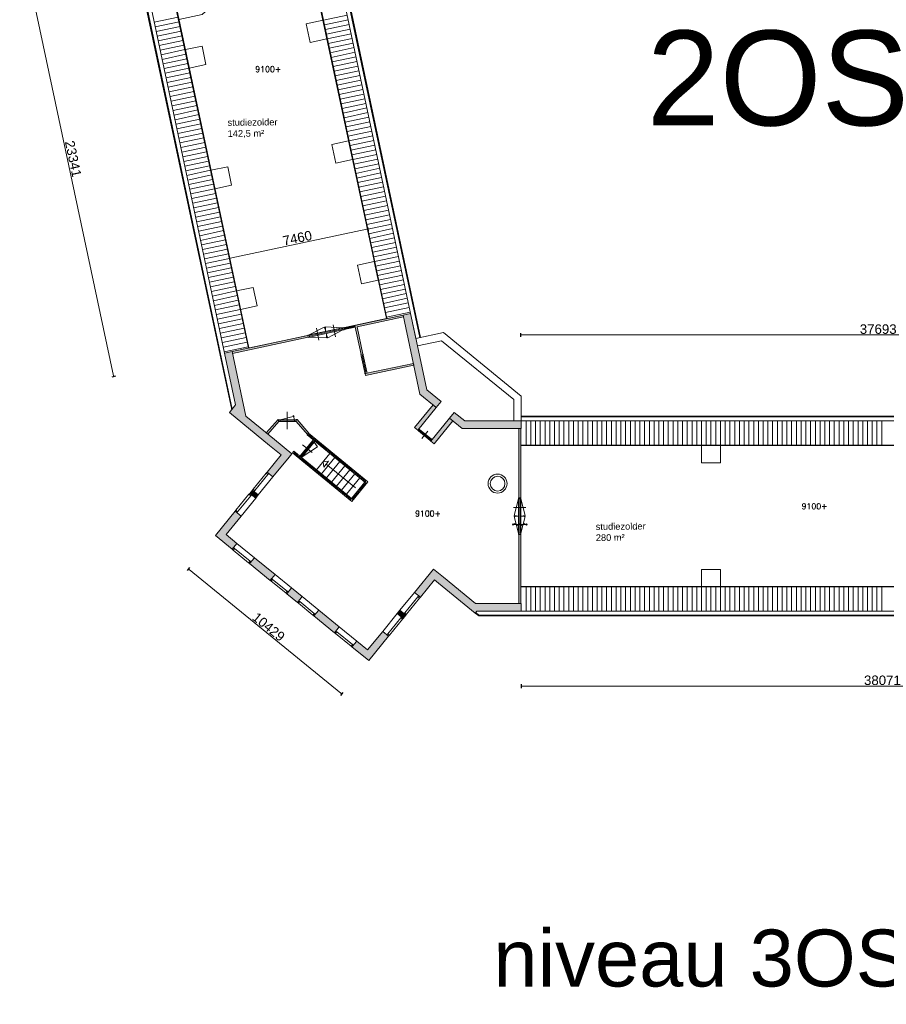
# Model space of a CAD drawing. Header units: millimetres. Extents: x 755778 to 1537169, y 90093 to 392038.
# Tile 100 of 134: x 1155256 to 1200941, y 90977 to 142852. Entities that reach past the tile are written whole.
import ezdxf

# ---------------------------------------------------------------- set-up
doc = ezdxf.new("R2010")
doc.units = ezdxf.units.MM
doc.layers.add('maatlijnen', color=7, linetype='Continuous')
doc.layers.add('NIV 2OS', color=7, linetype='Continuous')
doc.layers.add('oppervlaktelijnen', color=6, linetype='Continuous', lineweight=35, plot=False)
doc.layers.add('RUIMTEnr', color=7, linetype='Continuous', lineweight=5)
doc.styles.add('ROMANS', font='romans.shx')
doc.styles.get("Standard").update_dxf_attribs({"font": 'arial.ttf'})
doc.dimstyles.new('even', dxfattribs={"dimtxt": 500, "dimasz": 50, "dimexe": 100, "dimexo": 0, "dimgap": 50, "dimtad": 1, "dimdec": 0, "dimzin": 0, "dimdsep": 46, "dimtxsty": 'Standard', "dimblk": 'DOT', "dimcen": 1, "dimclrd": 7, "dimclre": 7, "dimclrt": 7, "dimadec": 0, "dimazin": 0, "dimtfac": 1, "dimtdec": 0, "dimtofl": 0, "dimtmove": 0, "dimatfit": 2, "dimldrblk": 'DOT', "dimfxl": 100, "dimfxlon": 1, "dimtolj": 1, "dimtzin": 0, "dimlwd": 5, "dimarcsym": 0})

# ---------------------------------------------------------------- blocks, each defined once
blk = doc.blocks.new('_Dot')
at = {"color": 0, "linetype": 'ByBlock', "lineweight": -2}
blk.add_line((-0.5, 0), (-1, 0), dxfattribs=at)
at = {"color": 0, "linetype": 'ByBlock', "const_width": 0.5}
blk.add_lwpolyline([(-0.25, 0, 1), (0.25, 0, 1)], format="xyb", close=True, dxfattribs=at)
blk = doc.blocks.new('*D203')
at = {"layer": 'Defpoints', "color": 0, "lineweight": 5, "transparency": 16777216}
for p in [(1163595, 148626), (1168448, 125795), (1160206, 124043)]:
    blk.add_point(p, dxfattribs=at)
at = {"layer": 'maatlijnen', "color": 7, "lineweight": -2, "transparency": 16777216}
for p, q in [((1155451, 146895), (1155256, 146854)), ((1160304, 124064), (1160109, 124023))]:
    blk.add_line(p, q, dxfattribs=at)
at = {"layer": 'maatlijnen', "color": 7, "lineweight": 5, "transparency": 16777216}
blk.add_line((1155364, 146825), (1160196, 124092), dxfattribs=at)
at = {"layer": 'maatlijnen', "color": 7, "lineweight": 5, "transparency": 16777216, "xscale": 50, "yscale": 50, "zscale": 50}
for p, rotation in [((1155354, 146874), 102.0000000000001), ((1160206, 124043), 282.0000000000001)]:
    blk.add_blockref('_Dot', p, dxfattribs=dict(at, rotation=rotation))
at = {"layer": 'maatlijnen', "color": 7, "lineweight": 5, "transparency": 16777216, "insert": (1158079, 135522), "char_height": 500, "attachment_point": 5, "rotation": 282}
blk.add_mtext('\\A1;23341', dxfattribs=at)
blk = doc.blocks.new('*D204')
at = {"layer": 'Defpoints', "color": 0, "lineweight": 5, "transparency": 16777216}
for p in [(1173501, 132310), (1173605, 131821), (1166204, 130759)]:
    blk.add_point(p, dxfattribs=at)
at = {"layer": 'maatlijnen', "color": 7, "lineweight": 5, "transparency": 16777216}
blk.add_line((1166357, 130280), (1173556, 131810), dxfattribs=at)
at = {"layer": 'maatlijnen', "color": 7, "lineweight": -2, "transparency": 16777216}
for p, q in [((1173584, 131918), (1173626, 131723)), ((1166287, 130367), (1166329, 130172))]:
    blk.add_line(p, q, dxfattribs=at)
at = {"layer": 'maatlijnen', "color": 7, "lineweight": 5, "transparency": 16777216, "xscale": 50, "yscale": 50, "zscale": 50}
for p, rotation in [((1173605, 131821), 12.00000000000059), ((1166308, 130270), 192.0000000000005)]:
    blk.add_blockref('_Dot', p, dxfattribs=dict(at, rotation=rotation))
at = {"layer": 'maatlijnen', "color": 7, "lineweight": 5, "transparency": 16777216, "insert": (1169893, 131344), "char_height": 500, "attachment_point": 5, "rotation": 12}
blk.add_mtext('\\A1;7460', dxfattribs=at)
blk = doc.blocks.new('*D205')
at = {"layer": 'Defpoints', "color": 0, "lineweight": 5, "transparency": 16777216}
for p in [(1219360, 126242), (1181667, 119903), (1219360, 119039)]:
    blk.add_point(p, dxfattribs=at)
at = {"layer": 'maatlijnen', "color": 7, "lineweight": -2, "transparency": 16777216}
for p, q in [((1181667, 126142), (1181667, 126342)), ((1219360, 126142), (1219360, 126342))]:
    blk.add_line(p, q, dxfattribs=at)
at = {"layer": 'maatlijnen', "color": 7, "lineweight": 5, "transparency": 16777216}
blk.add_line((1181717, 126242), (1219310, 126242), dxfattribs=at)
at = {"layer": 'maatlijnen', "color": 7, "lineweight": 5, "transparency": 16777216, "xscale": 50, "yscale": 50, "zscale": 50, "rotation": 180}
blk.add_blockref('_Dot', (1181667, 126242), dxfattribs=at)
at = {"layer": 'maatlijnen', "color": 7, "lineweight": 5, "transparency": 16777216, "xscale": 50, "yscale": 50, "zscale": 50}
blk.add_blockref('_Dot', (1219360, 126242), dxfattribs=at)
at = {"layer": 'maatlijnen', "color": 7, "lineweight": 5, "transparency": 16777216, "insert": (1200513, 126547), "char_height": 500, "attachment_point": 5}
blk.add_mtext('\\A1;37693', dxfattribs=at)
blk = doc.blocks.new('*D206')
at = {"layer": 'Defpoints', "color": 0, "lineweight": 5, "transparency": 16777216}
for p in [(1165571, 115669), (1173657, 109083), (1172229, 107330)]:
    blk.add_point(p, dxfattribs=at)
at = {"layer": 'maatlijnen', "color": 7, "lineweight": -2, "transparency": 16777216}
for p, q in [((1164206, 113993), (1164080, 113838)), ((1172292, 107407), (1172166, 107252))]:
    blk.add_line(p, q, dxfattribs=at)
at = {"layer": 'maatlijnen', "color": 7, "lineweight": 5, "transparency": 16777216}
blk.add_line((1164182, 113884), (1172190, 107361), dxfattribs=at)
at = {"layer": 'maatlijnen', "color": 7, "lineweight": 5, "transparency": 16777216, "xscale": 50, "yscale": 50, "zscale": 50}
for p, rotation in [((1164143, 113916), 140.8368779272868), ((1172229, 107330), 320.8368779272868)]:
    blk.add_blockref('_Dot', p, dxfattribs=dict(at, rotation=rotation))
at = {"layer": 'maatlijnen', "color": 7, "lineweight": 5, "transparency": 16777216, "insert": (1168379, 110860), "char_height": 500, "attachment_point": 5, "rotation": 320.8369}
blk.add_mtext('\\A1;10429', dxfattribs=at)
blk = doc.blocks.new('*D209')
at = {"layer": 'Defpoints', "color": 0, "lineweight": 5, "transparency": 16777216}
for p in [(1181699, 111690), (1219770, 109511), (1219770, 107740)]:
    blk.add_point(p, dxfattribs=at)
at = {"layer": 'maatlijnen', "color": 7, "lineweight": -2, "transparency": 16777216}
for p, q in [((1181699, 107840), (1181699, 107640)), ((1219770, 107840), (1219770, 107640))]:
    blk.add_line(p, q, dxfattribs=at)
at = {"layer": 'maatlijnen', "color": 7, "lineweight": 5, "transparency": 16777216}
blk.add_line((1181749, 107740), (1219720, 107740), dxfattribs=at)
at = {"layer": 'maatlijnen', "color": 7, "lineweight": 5, "transparency": 16777216, "xscale": 50, "yscale": 50, "zscale": 50, "rotation": 180}
blk.add_blockref('_Dot', (1181699, 107740), dxfattribs=at)
at = {"layer": 'maatlijnen', "color": 7, "lineweight": 5, "transparency": 16777216, "xscale": 50, "yscale": 50, "zscale": 50}
blk.add_blockref('_Dot', (1219770, 107740), dxfattribs=at)
at = {"layer": 'maatlijnen', "color": 7, "lineweight": 5, "transparency": 16777216, "insert": (1200735, 108045), "char_height": 500, "attachment_point": 5}
blk.add_mtext('\\A1;38071', dxfattribs=at)

msp = doc.modelspace()

# ---------------------------------------------------------------- hatches: boundary and pattern name
at = {"layer": 'NIV 2OS', "lineweight": 5}
h = msp.add_hatch(color=7, dxfattribs=at)
h.dxf.hatch_style = 1
h.paths.add_polyline_path([(1175488.9, 127189.6), (1175468.1, 127287.5), (1172924.9, 126746.9), (1173250.5, 125215.1), (1173348.3, 125235.9), (1173043.5, 126669.9)])
h = msp.add_hatch(color=7, dxfattribs=at)
h.dxf.hatch_style = 1
h.paths.add_polyline_path([(1176353.3, 123122.9), (1177215.4, 122420.7), (1177468, 122730.9), (1176715.3, 123344), (1176222.1, 125664.2), (1175859.4, 127370.6), (1175468.1, 127287.5)])
h = msp.add_hatch(color=7, dxfattribs=at)
h.dxf.hatch_style = 1
h.paths.add_polyline_path([(1172945.7, 126649.1), (1172924.9, 126746.9), (1172338, 126622.1), (1172358.8, 126524.3)])
h = msp.add_hatch(color=7, dxfattribs=at)
h.dxf.hatch_style = 1
h.paths.add_polyline_path([(1170467.1, 126122.2), (1170446.3, 126220), (1166449.6, 125370.5), (1166470.4, 125272.7)])
h = msp.add_hatch(color=7, dxfattribs=at)
h.dxf.hatch_style = 1
h.paths.add_polyline_path([(1166449.6, 125370.5), (1166058.3, 125287.3), (1166639.2, 122554.5), (1166307.9, 122147.8), (1168431.9, 120417.8), (1169037.3, 119924.6), (1168295.8, 119014.2), (1168384.2, 118942.2), (1168605.9, 118761.6), (1169461.2, 119811.6), (1169600.1, 119982.1), (1168684.5, 120727.9), (1167175.1, 121957.3)])
h = msp.add_hatch(color=7, dxfattribs=at)
h.dxf.hatch_style = 1
h.paths.add_polyline_path([(1176008.7, 124744.3), (1173465.5, 124203.7), (1173486.3, 124105.9), (1176029.5, 124646.5)])
h = msp.add_hatch(color=7, dxfattribs=at)
h.dxf.hatch_style = 1
h.paths.add_polyline_path([(1177215.4, 122420.7), (1177044.8, 122559.7), (1176065.6, 121357.5), (1176236.2, 121218.6), (1176299.3, 121296.1)])
h = msp.add_hatch(color=7, dxfattribs=at)
h.dxf.hatch_style = 1
h.paths.add_polyline_path([(1178721.3, 121710.1), (1178165.8, 122162.5), (1177913.2, 121852.4), (1178579, 121310.1), (1181699, 121310.1), (1181699, 121710.1)])
h = msp.add_hatch(color=7, dxfattribs=at)
h.dxf.hatch_style = 1
h.paths.add_polyline_path([(1168874.2, 121781.7), (1168896.9, 121766.7), (1168896.9, 121696.7), (1168919.6, 121681.7), (1168333.8, 121013.5), (1168256.3, 121076.7)])
h = msp.add_hatch(color=7, dxfattribs=at)
h.dxf.hatch_style = 1
h.paths.add_polyline_path([(1170495.8, 121071), (1170419.9, 121005.7), (1169838.4, 121681.7), (1169826.9, 121681.7), (1169826.9, 121781.7), (1169884.3, 121781.7)])
h = msp.add_hatch(color=7, dxfattribs=at)
h.dxf.hatch_style = 1
h.paths.add_polyline_path([(1176934, 120650.2), (1177104.6, 120511.2), (1178083.8, 121713.4), (1177913.2, 121852.4)])
h = msp.add_hatch(color=7, dxfattribs=at)
h.dxf.hatch_style = 1
h.paths.add_polyline_path([(1181666.7, 121310.1), (1181566.7, 121310.1), (1181566.7, 117667.1), (1181666.7, 117667.1)])
h = msp.add_hatch(color=7, dxfattribs=at)
h.dxf.hatch_style = 1
h.paths.add_polyline_path([(1167525.3, 118068.3), (1167386.4, 117897.7), (1167696.5, 117645.1), (1167835.5, 117815.6)])
h = msp.add_hatch(color=7, dxfattribs=at)
h.dxf.hatch_style = 1
h.paths.add_polyline_path([(1166134.1, 115726.8), (1166926.1, 116699.1), (1166615.9, 116951.7), (1165571.3, 115669.3), (1166455.2, 114949.3), (1166707.8, 115259.5)])
h = msp.add_hatch(color=7, dxfattribs=at)
h.dxf.hatch_style = 1
h.paths.add_polyline_path([(1181666.7, 115733.1), (1181566.7, 115733.1), (1181566.7, 112090.1), (1181666.7, 112090.1)])
h = msp.add_hatch(color=7, dxfattribs=at)
h.dxf.hatch_style = 1
h.paths.add_polyline_path([(1168463.4, 113313.7), (1168716, 113623.8), (1167630.5, 114507.9), (1167377.9, 114197.8)])
h = msp.add_hatch(color=7, dxfattribs=at)
h.dxf.hatch_style = 1
h.paths.add_polyline_path([(1179289.4, 112090.1), (1177591.3, 113473.2), (1177065.9, 113901.2), (1176071.7, 112680.6), (1176381.9, 112428), (1177123.4, 113338.4), (1177338.7, 113163.1), (1179274.5, 111586.3), (1179359, 111690.1), (1181699, 111690.1), (1181699, 112090.1)])
h = msp.add_hatch(color=7, dxfattribs=at)
h.dxf.hatch_style = 1
h.paths.add_polyline_path([(1169584.4, 112916.5), (1169331.8, 112606.3), (1169897, 112146), (1169969, 112234.4), (1170149.6, 112456.1)])
h = msp.add_hatch(color=7, dxfattribs=at)
h.dxf.hatch_style = 1
h.paths.add_polyline_path([(1171018, 111748.8), (1170765.3, 111438.7), (1171850.8, 110554.6), (1171922.8, 110642.9), (1172103.5, 110864.7)])
h = msp.add_hatch(color=7, dxfattribs=at)
h.dxf.hatch_style = 1
h.paths.add_polyline_path([(1175611.4, 111482.1), (1175301.3, 111734.7), (1175162.3, 111564.1), (1175472.5, 111311.5)])
h = msp.add_hatch(color=7, dxfattribs=at)
h.dxf.hatch_style = 1
h.paths.add_polyline_path([(1173599.9, 109645.8), (1173026.1, 110113.2), (1172773.5, 109803), (1173657.4, 109083.1), (1174702, 110365.6), (1174391.9, 110618.2)])

# ---------------------------------------------------------------- linework, layer by layer
at = {"layer": 'NIV 2OS', "color": 7, "lineweight": 5}
for p, q in [((1161002.5, 147870.6), (1166436.5, 122305.7)), ((1161036.8, 147877.9), (1166464.9, 122340.5)), ((1161247.1, 147922.6), (1166058.3, 125287.3)), ((1162499.1, 148188.7), (1167310.4, 125553.5)), ((1162518.7, 148192.9), (1167329.9, 125557.6)), ((1170254.1, 147488.8), (1174587.8, 127100.3)), ((1170278.3, 147471), (1174607.3, 127104.5)), ((1176138.9, 126055.4), (1171608.8, 147367.8)), ((1176349.2, 126100.1), (1171819.1, 147412.5)), ((1176383.5, 126107.4), (1171853.4, 147419.8)), ((1162353, 142719.4), (1163605.1, 142985.5)), ((1162405, 142474.9), (1163657, 142741)), ((1171246.3, 142820.6), (1170366, 142633.5)), ((1171454.2, 141842.5), (1171246.3, 142820.6)), ((1171265.9, 142824.8), (1172517.9, 143090.9)), ((1171317.9, 142580.3), (1172569.9, 142846.4)), ((1162457, 142230.3), (1163709, 142496.5)), ((1162509, 141985.8), (1163761, 142251.9)), ((1170366, 142633.5), (1170573.9, 141655.4)), ((1171369.8, 142335.7), (1172621.9, 142601.8)), ((1171421.8, 142091.2), (1172673.9, 142357.3)), ((1162560.9, 141741.3), (1163813, 142007.4)), ((1162612.9, 141496.7), (1163865, 141762.8)), ((1170573.9, 141655.4), (1171454.2, 141842.5)), ((1171473.8, 141846.6), (1172725.8, 142112.8)), ((1171525.8, 141602.1), (1172777.8, 141868.2)), ((1171577.8, 141357.6), (1172829.8, 141623.7)), ((1162664.9, 141252.2), (1163916.9, 141518.3)), ((1162716.9, 141007.6), (1163968.9, 141273.8)), ((1164868.8, 141465.1), (1163988.5, 141277.9)), ((1163988.5, 141277.9), (1164196.4, 140299.8)), ((1165076.7, 140486.9), (1164868.8, 141465.1)), ((1171629.7, 141113), (1172881.8, 141379.2)), ((1171681.7, 140868.5), (1172933.7, 141134.6)), ((1162768.9, 140763.1), (1164020.9, 141029.2)), ((1162820.8, 140518.6), (1164072.9, 140784.7)), ((1171733.7, 140624), (1172985.7, 140890.1)), ((1171785.7, 140379.4), (1173037.7, 140645.6)), ((1162872.8, 140274), (1164124.8, 140540.2)), ((1162924.8, 140029.5), (1164176.8, 140295.6)), ((1164196.4, 140299.8), (1165076.7, 140486.9)), ((1171837.6, 140134.9), (1173089.7, 140401)), ((1171889.6, 139890.4), (1173141.7, 140156.5)), ((1162976.8, 139785), (1164228.8, 140051.1)), ((1163028.7, 139540.4), (1164280.8, 139806.6)), ((1163080.7, 139295.9), (1164332.8, 139562)), ((1171941.6, 139645.8), (1173193.6, 139911.9)), ((1171993.6, 139401.3), (1173245.6, 139667.4)), ((1163132.7, 139051.4), (1164384.7, 139317.5)), ((1163184.7, 138806.8), (1164436.7, 139072.9)), ((1172045.6, 139156.7), (1173297.6, 139422.9)), ((1172097.5, 138912.2), (1173349.6, 139178.3)), ((1163236.7, 138562.3), (1164488.7, 138828.4)), ((1163288.6, 138317.7), (1164540.7, 138583.9)), ((1172149.5, 138667.7), (1173401.5, 138933.8)), ((1172201.5, 138423.1), (1173453.5, 138689.3)), ((1163340.6, 138073.2), (1164592.6, 138339.3)), ((1163392.6, 137828.7), (1164644.6, 138094.8)), ((1172253.5, 138178.6), (1173505.5, 138444.7)), ((1172305.5, 137934.1), (1173557.5, 138200.2)), ((1163444.6, 137584.1), (1164696.6, 137850.3)), ((1163496.6, 137339.6), (1164748.6, 137605.7)), ((1172357.4, 137689.5), (1173609.5, 137955.6)), ((1172409.4, 137445), (1173661.4, 137711.1)), ((1163548.5, 137095.1), (1164800.6, 137361.2)), ((1163600.5, 136850.5), (1164852.5, 137116.6)), ((1172461.4, 137200.4), (1173713.4, 137466.6)), ((1172513.4, 136955.9), (1173765.4, 137222)), ((1172565.3, 136711.4), (1173817.4, 136977.5)), ((1163652.5, 136606), (1164904.5, 136872.1)), ((1163704.5, 136361.4), (1164956.5, 136627.6)), ((1172597.8, 136462.7), (1171717.4, 136275.6)), ((1172805.7, 135484.5), (1172597.8, 136462.7)), ((1172617.3, 136466.8), (1173869.3, 136733)), ((1172669.3, 136222.3), (1173921.3, 136488.4)), ((1163756.4, 136116.9), (1165008.5, 136383)), ((1163808.4, 135872.4), (1165060.4, 136138.5)), ((1171717.4, 136275.6), (1171925.3, 135297.4)), ((1172721.3, 135977.8), (1173973.3, 136243.9)), ((1172773.3, 135733.2), (1174025.3, 135999.4)), ((1163860.4, 135627.8), (1165112.4, 135894)), ((1163912.4, 135383.3), (1165164.4, 135649.4)), ((1163964.4, 135138.8), (1165216.4, 135404.9)), ((1171925.3, 135297.4), (1172805.7, 135484.5)), ((1172825.2, 135488.7), (1174077.3, 135754.8)), ((1172877.2, 135244.2), (1174129.2, 135510.3)), ((1164016.3, 134894.2), (1165268.4, 135160.4)), ((1164068.3, 134649.7), (1165320.3, 134915.8)), ((1166220.2, 135107.1), (1165339.9, 134920)), ((1165339.9, 134920), (1165547.8, 133941.8)), ((1166428.1, 134128.9), (1166220.2, 135107.1)), ((1172929.2, 134999.6), (1174181.2, 135265.7)), ((1172981.2, 134755.1), (1174233.2, 135021.2)), ((1164120.3, 134405.2), (1165372.3, 134671.3)), ((1164172.3, 134160.6), (1165424.3, 134426.7)), ((1173033.1, 134510.5), (1174285.2, 134776.7)), ((1173085.1, 134266), (1174337.1, 134532.1)), ((1164224.2, 133916.1), (1165476.3, 134182.2)), ((1164276.2, 133671.5), (1165528.2, 133937.7)), ((1165547.8, 133941.8), (1166428.1, 134128.9)), ((1173137.1, 134021.5), (1174389.1, 134287.6)), ((1173189.1, 133776.9), (1174441.1, 134043.1)), ((1164328.2, 133427), (1165580.2, 133693.1)), ((1164380.2, 133182.5), (1165632.2, 133448.6)), ((1173241.1, 133532.4), (1174493.1, 133798.5)), ((1173293, 133287.9), (1174545.1, 133554)), ((1164432.2, 132937.9), (1165684.2, 133204.1)), ((1164484.1, 132693.4), (1165736.2, 132959.5)), ((1173345, 133043.3), (1174597, 133309.4)), ((1173397, 132798.8), (1174649, 133064.9)), ((1173449, 132554.2), (1174701, 132820.4)), ((1164536.1, 132448.9), (1165788.1, 132715)), ((1164588.1, 132204.3), (1165840.1, 132470.4)), ((1173500.9, 132309.7), (1174753, 132575.8)), ((1173552.9, 132065.2), (1174804.9, 132331.3)), ((1164640.1, 131959.8), (1165892.1, 132225.9)), ((1164692, 131715.2), (1165944.1, 131981.4)), ((1173604.9, 131820.6), (1174856.9, 132086.8)), ((1173656.9, 131576.1), (1174908.9, 131842.2)), ((1164744, 131470.7), (1165996, 131736.8)), ((1164796, 131226.2), (1166048, 131492.3)), ((1164848, 130981.6), (1166100, 131247.8)), ((1173708.9, 131331.6), (1174960.9, 131597.7)), ((1173760.8, 131087), (1175012.9, 131353.2)), ((1164900, 130737.1), (1166152, 131003.2)), ((1164951.9, 130492.6), (1166204, 130758.7)), ((1173812.8, 130842.5), (1175064.8, 131108.6)), ((1173864.8, 130598), (1175116.8, 130864.1)), ((1165003.9, 130248), (1166255.9, 130514.2)), ((1165055.9, 130003.5), (1166307.9, 130269.6)), ((1173916.8, 130353.4), (1175168.8, 130619.5)), ((1173968.7, 130108.9), (1175220.8, 130375)), ((1165107.9, 129759), (1166359.9, 130025.1)), ((1165159.8, 129514.4), (1166411.9, 129780.5)), ((1173949.2, 130104.7), (1173068.8, 129917.6)), ((1173068.8, 129917.6), (1173276.8, 128939.5)), ((1174157.1, 129126.6), (1173949.2, 130104.7)), ((1174020.7, 129864.3), (1175272.8, 130130.5)), ((1174072.7, 129619.8), (1175324.7, 129885.9)), ((1165211.8, 129269.9), (1166463.9, 129536)), ((1165263.8, 129025.3), (1166515.8, 129291.5)), ((1174124.7, 129375.3), (1175376.7, 129641.4)), ((1174176.7, 129130.7), (1175428.7, 129396.9)), ((1165315.8, 128780.8), (1166567.8, 129046.9)), ((1165367.8, 128536.3), (1166619.8, 128802.4)), ((1167571.7, 128749.1), (1166691.3, 128562)), ((1167779.6, 127771), (1167571.7, 128749.1)), ((1173276.8, 128939.5), (1174157.1, 129126.6)), ((1174228.6, 128886.2), (1175480.7, 129152.3)), ((1174280.6, 128641.7), (1175532.6, 128907.8)), ((1174332.6, 128397.1), (1175584.6, 128663.2)), ((1165419.7, 128291.7), (1166671.8, 128557.9)), ((1165471.7, 128047.2), (1166723.7, 128313.3)), ((1166691.3, 128562), (1166899.2, 127583.9)), ((1174384.6, 128152.6), (1175636.6, 128418.7)), ((1174436.5, 127908), (1175688.6, 128174.2)), ((1174436.5, 127908), (1175688.6, 128174.2)), ((1165523.7, 127802.7), (1166775.7, 128068.8)), ((1165575.7, 127558.1), (1166827.7, 127824.2)), ((1166899.2, 127583.9), (1167779.6, 127771)), ((1174488.5, 127663.5), (1175740.6, 127929.6)), ((1174540.5, 127419), (1175792.5, 127685.1)), ((1165627.6, 127313.6), (1166879.7, 127579.7)), ((1165679.6, 127069), (1166931.7, 127335.2)), ((1175468.1, 127287.5), (1172924.9, 126746.9)), ((1173043.5, 126669.9), (1175488.9, 127189.6)), ((1174592.5, 127174.4), (1175844.5, 127440.6)), ((1175859.4, 127370.6), (1175468.1, 127287.5)), ((1175468.1, 127287.5), (1176353.3, 123122.9)), ((1175488.9, 127189.6), (1175468.1, 127287.5)), ((1176222.1, 125664.2), (1175859.4, 127370.6)), ((1165731.6, 126824.5), (1166983.6, 127090.6)), ((1165783.6, 126580), (1167035.6, 126846.1)), ((1165835.6, 126335.4), (1167087.6, 126601.6)), ((1170510.4, 126240.8), (1171312.3, 126649.4)), ((1170510.4, 126240.8), (1172271.1, 126615.1)), ((1172271.1, 126615.1), (1171372.3, 126662.2)), ((1172924.9, 126746.9), (1172338, 126622.1)), ((1172338, 126622.1), (1172358.8, 126524.3)), ((1172945.7, 126649.1), (1172358.8, 126524.3)), ((1172924.9, 126746.9), (1173250.5, 125215.1)), ((1173348.3, 125235.9), (1173043.5, 126669.9)), ((1165887.5, 126090.9), (1167139.6, 126357)), ((1165939.5, 125846.4), (1167191.5, 126112.5)), ((1166449.6, 125370.5), (1170446.3, 126220)), ((1166470.4, 125272.7), (1170467.1, 126122.2)), ((1170522.2, 126185.1), (1172282.9, 126559.3)), ((1172294.8, 126503.5), (1170534.1, 126129.3)), ((1170534.1, 126129.3), (1171432.9, 126082.2)), ((1172294.8, 126503.5), (1171492.8, 126095)), ((1176138.9, 126055.4), (1177597.7, 126365.5)), ((1177597.7, 126365.5), (1181699, 123024.9)), ((1165991.5, 125601.8), (1167243.5, 125868)), ((1166043.5, 125357.3), (1167295.5, 125623.4)), ((1177493.5, 125934.4), (1176222.1, 125664.2)), ((1176715.3, 123344), (1176222.1, 125664.2)), ((1181299, 122834.9), (1177493.5, 125934.4)), ((1166449.6, 125370.5), (1166058.3, 125287.3)), ((1166058.3, 125287.3), (1166639.2, 122554.5)), ((1167175.1, 121957.3), (1166449.6, 125370.5)), ((1173250.5, 125215.1), (1173348.3, 125235.9)), ((1173444.7, 124267.8), (1173257.6, 125148.1)), ((1173313.4, 125160), (1173500.5, 124279.6)), ((1173369.1, 125171.8), (1173556.2, 124291.5)), ((1173465.5, 124203.7), (1176008.7, 124744.3)), ((1176029.5, 124646.5), (1173486.3, 124105.9)), ((1176008.7, 124744.3), (1176029.5, 124646.5)), ((1173486.3, 124105.9), (1173465.5, 124203.7)), ((1176353.3, 123122.9), (1177215.4, 122420.7)), ((1177468, 122730.9), (1176715.3, 123344)), ((1181699, 123024.9), (1181699, 121710.1)), ((1166639.2, 122554.5), (1166307.9, 122147.8)), ((1176065.6, 121357.5), (1177044.8, 122559.7)), ((1177044.8, 122559.7), (1177215.4, 122420.7)), ((1177215.4, 122420.7), (1177468, 122730.9)), ((1181299, 121710.1), (1181299, 122834.9)), ((1166307.9, 122147.8), (1168431.9, 120417.8)), ((1168684.5, 120727.9), (1167175.1, 121957.3)), ((1168986.9, 121766.7), (1169741.7, 121969)), ((1169736.9, 121766.7), (1169670.3, 122015.4)), ((1177215.4, 122420.7), (1176236.2, 121218.6)), ((1178165.8, 122162.5), (1177913.2, 121852.4)), ((1178721.3, 121710.1), (1178165.8, 122162.5)), ((1222421.3, 121960.1), (1181699, 121960.1)), ((1222418.3, 121925.1), (1181699, 121925.1)), ((1168256.3, 121076.7, 1050), (1168874.2, 121781.7, 1050)), ((1168256.3, 121076.7), (1168874.2, 121781.7)), ((1168333.8, 121013.5, 1050), (1168919.6, 121681.7, 1050)), ((1168919.6, 121681.7), (1168333.8, 121013.5)), ((1168874.2, 121781.7), (1168896.9, 121766.7)), ((1168896.9, 121766.7), (1168896.9, 121696.7)), ((1168896.9, 121696.7), (1168919.6, 121681.7)), ((1168919.6, 121681.7, 1050), (1169838.4, 121681.7, 1050)), ((1169826.9, 121781.7), (1169884.3, 121781.7)), ((1169826.9, 121781.7), (1169826.9, 121681.7, 1050)), ((1169826.9, 121681.7, 1050), (1169826.9, 121781.7, 1050)), ((1169826.9, 121781.7, 1050), (1169884.3, 121781.7, 1050)), ((1169838.4, 121681.7, 1050), (1169826.9, 121681.7, 1050)), ((1169838.4, 121681.7, 1050), (1170419.9, 121005.8, 1050)), ((1170419.9, 121005.7, 1050), (1169838.4, 121681.7, 1050)), ((1169884.3, 121781.7, 1050), (1170495.7, 121070.9, 1050)), ((1169884.3, 121781.7, 1050), (1170495.8, 121071, 1050)), ((1176934, 120650.2), (1177913.2, 121852.4)), ((1178083.8, 121713.4), (1177104.6, 120511.2)), ((1177913.2, 121852.4), (1178083.8, 121713.4)), ((1177913.2, 121852.4), (1178579, 121310.1)), ((1181699, 121710.1), (1178721.3, 121710.1)), ((1222399.5, 121710.1), (1181699, 121710.1)), ((1181699, 121310.1), (1181699, 121710.1)), ((1181949, 121710.1), (1181949, 120430.1)), ((1182199, 121710.1), (1182199, 120430.1)), ((1182449, 121710.1), (1182449, 120430.1)), ((1182699, 121710.1), (1182699, 120430.1)), ((1182949, 121710.1), (1182949, 120430.1)), ((1183199, 121710.1), (1183199, 120430.1)), ((1183449, 121710.1), (1183449, 120430.1)), ((1183699, 121710.1), (1183699, 120430.1)), ((1183949, 121710.1), (1183949, 120430.1)), ((1184199, 121710.1), (1184199, 120430.1)), ((1184449, 121710.1), (1184449, 120430.1)), ((1184699, 121710.1), (1184699, 120430.1)), ((1184949, 121710.1), (1184949, 120430.1)), ((1185199, 121710.1), (1185199, 120430.1)), ((1185449, 121710.1), (1185449, 120430.1)), ((1185699, 121710.1), (1185699, 120430.1)), ((1185949, 121710.1), (1185949, 120430.1)), ((1186199, 121710.1), (1186199, 120430.1)), ((1186449, 121710.1), (1186449, 120430.1)), ((1186699, 121710.1), (1186699, 120430.1)), ((1186949, 121710.1), (1186949, 120430.1)), ((1187199, 121710.1), (1187199, 120430.1)), ((1187449, 121710.1), (1187449, 120430.1)), ((1187699, 121710.1), (1187699, 120430.1)), ((1187949, 121710.1), (1187949, 120430.1)), ((1188199, 121710.1), (1188199, 120430.1)), ((1188449, 121710.1), (1188449, 120430.1)), ((1188699, 121710.1), (1188699, 120430.1)), ((1188949, 121710.1), (1188949, 120430.1)), ((1189199, 121710.1), (1189199, 120430.1)), ((1189449, 121710.1), (1189449, 120430.1)), ((1189699, 121710.1), (1189699, 120430.1)), ((1189949, 121710.1), (1189949, 120430.1)), ((1190199, 121710.1), (1190199, 120430.1)), ((1190449, 121710.1), (1190449, 120430.1)), ((1190699, 121710.1), (1190699, 120430.1)), ((1190949, 121710.1), (1190949, 120430.1)), ((1191199, 121710.1), (1191199, 120430.1)), ((1191449, 121710.1), (1191449, 120430.1)), ((1191699, 121710.1), (1191699, 120430.1)), ((1191949, 121710.1), (1191949, 120430.1)), ((1192199, 121710.1), (1192199, 120430.1)), ((1192449, 121710.1), (1192449, 120430.1)), ((1192699, 121710.1), (1192699, 120430.1)), ((1192949, 121710.1), (1192949, 120430.1)), ((1193199, 121710.1), (1193199, 120430.1)), ((1193449, 121710.1), (1193449, 120430.1)), ((1193699, 121710.1), (1193699, 120430.1)), ((1193949, 121710.1), (1193949, 120430.1)), ((1194199, 121710.1), (1194199, 120430.1)), ((1194449, 121710.1), (1194449, 120430.1)), ((1194699, 121710.1), (1194699, 120430.1)), ((1194949, 121710.1), (1194949, 120430.1)), ((1195199, 121710.1), (1195199, 120430.1)), ((1195449, 121710.1), (1195449, 120430.1)), ((1195699, 121710.1), (1195699, 120430.1)), ((1195949, 121710.1), (1195949, 120430.1)), ((1196199, 121710.1), (1196199, 120430.1)), ((1196449, 121710.1), (1196449, 120430.1)), ((1196699, 121710.1), (1196699, 120430.1)), ((1196949, 121710.1), (1196949, 120430.1)), ((1197199, 121710.1), (1197199, 120430.1)), ((1197449, 121710.1), (1197449, 120430.1)), ((1197699, 121710.1), (1197699, 120430.1)), ((1197949, 121710.1), (1197949, 120430.1)), ((1198199, 121710.1), (1198199, 120430.1)), ((1198449, 121710.1), (1198449, 120430.1)), ((1198699, 121710.1), (1198699, 120430.1)), ((1198949, 121710.1), (1198949, 120430.1)), ((1199199, 121710.1), (1199199, 120430.1)), ((1199449, 121710.1), (1199449, 120430.1)), ((1199699, 121710.1), (1199699, 120430.1)), ((1199949, 121710.1), (1199949, 120430.1)), ((1200199, 121710.1), (1200199, 120430.1)), ((1200449, 121710.1), (1200449, 120430.1)), ((1200699, 121710.1), (1200699, 120430.1)), ((1168333.8, 121013.5), (1168256.3, 121076.7)), ((1170480.4, 121063), (1170408.5, 120974.6)), ((1170408.5, 120974.6), (1173544, 118420.7)), ((1170495.7, 121071, 1050), (1170419.9, 121005.8, 1050)), ((1170495.8, 121071, 1050), (1170419.9, 121005.7, 1050)), ((1170532.4, 121020.7), (1170460.4, 120932.3)), ((1170480.4, 121063), (1173616, 118509.1)), ((1170785.2, 120741.2), (1170496.4, 120976.5)), ((1176236.2, 121218.6), (1176065.6, 121357.5)), ((1176274.9, 121187), (1176895.2, 120681.8)), ((1176926.8, 120720.5), (1176306.5, 121225.7)), ((1176958.4, 120759.3), (1176338.1, 121264.5)), ((1176774.5, 121167), (1176458.8, 120779.3)), ((1178579, 121310.1), (1181699, 121310.1)), ((1181566.7, 117667.1), (1181566.7, 121310.1)), ((1181666.7, 117667.1), (1181666.7, 121310.1)), ((1168431.9, 120417.8), (1169037.3, 119924.6)), ((1169600.1, 119982.1), (1168684.5, 120727.9)), ((1170696.3, 120669.2), (1170064.7, 119893.9)), ((1170740.5, 120633.2), (1170108.9, 119857.9)), ((1170153.1, 119821.9), (1170784.7, 120597.2)), ((1170749.2, 120697), (1170821.2, 120785.4)), ((1170784.7, 120597.2), (1170949.6, 120347.2)), ((1170801.2, 120654.7), (1170873.2, 120743.1)), ((1171461.8, 120190.1), (1170837.2, 120698.9)), ((1177104.6, 120511.2), (1176934, 120650.2)), ((1181666.7, 120430.1), (1222288, 120430.1)), ((1181666.7, 120410.1), (1222286.2, 120410.1)), ((1192199, 120410.1), (1191199, 120410.1)), ((1191199, 120410.1), (1191199, 119510.1)), ((1192199, 119510.1), (1192199, 120410.1)), ((1169037.3, 119924.6), (1168295.8, 119014.2)), ((1169461.2, 119811.6), (1169600.1, 119982.1)), ((1169635.5, 120025.6), (1169707.5, 120114)), ((1172771, 117471.7), (1169635.5, 120025.6)), ((1169759.4, 120071.6), (1169687.4, 119983.3)), ((1172843, 117560), (1169707.5, 120114)), ((1170012.2, 119792.2), (1169723.4, 120027.4)), ((1170048.2, 119836.4), (1169976.2, 119748)), ((1170153.1, 119821.9), (1170949.6, 120347.2)), ((1170909.2, 119135.1), (1171610.2, 119995.7)), ((1171497.8, 120234.3), (1171425.8, 120145.9)), ((1171549.8, 120192), (1171477.8, 120103.6)), ((1172138.4, 119639.1), (1171513.8, 120147.8)), ((1168605.9, 118761.6), (1169461.2, 119811.6)), ((1170100.2, 119794.1), (1170028.2, 119705.7)), ((1170688.8, 119241.1), (1170064.2, 119749.9)), ((1171172.9, 118920.4), (1171873.9, 119781)), ((1171259.7, 119565.4), (1171541.1, 119594.2)), ((1171288.5, 119284), (1171259.7, 119565.4)), ((1171541.1, 119594.2), (1171288.5, 119284)), ((1172952.9, 118186.3), (1171414.8, 119439.1)), ((1171436.5, 118705.6), (1172137.5, 119566.3)), ((1171700.1, 118490.9), (1172401.1, 119351.6)), ((1172102.4, 119594.9), (1172174.4, 119683.2)), ((1172154.4, 119552.5), (1172226.3, 119640.9)), ((1172815, 119088), (1172190.3, 119596.7)), ((1191199, 119510.1), (1192199, 119510.1)), ((1168253.5, 118962.2), (1167567.6, 118120.2)), ((1168341.9, 118890.2), (1167656, 118048.2)), ((1168295.8, 119014.2), (1168605.9, 118761.6)), ((1170724.8, 119285.3), (1170652.8, 119196.9)), ((1170776.8, 119243), (1170704.8, 119154.6)), ((1171365.4, 118690), (1170740.8, 119198.8)), ((1171963.7, 118276.2), (1172664.7, 119136.8)), ((1172227.3, 118061.5), (1172928.3, 118922.1)), ((1172779, 119043.8), (1172851, 119132.2)), ((1172830.9, 119001.5), (1172902.9, 119089.8)), ((1173491.6, 118536.9), (1172866.9, 119045.6)), ((1168605.9, 118761.6), (1167835.5, 117815.6)), ((1171329.4, 118645.8), (1171401.4, 118734.2)), ((1171381.4, 118603.5), (1171453.4, 118691.9)), ((1172042, 118138.9), (1171417.4, 118647.7)), ((1172491, 117846.8), (1173192, 118707.4)), ((1173527.6, 118581.1), (1172682.6, 117543.6)), ((1173616, 118509.1), (1172771, 117471.7)), ((1173170.4, 118052.3), (1173499.8, 118456.7)), ((1167344.1, 117845.7), (1166658.2, 117003.7)), ((1167432.5, 117773.7), (1166746.6, 116931.7)), ((1167386.4, 117897.7), (1167525.3, 118068.3)), ((1167696.5, 117645.1), (1167386.4, 117897.7)), ((1167525.3, 118068.3), (1167835.5, 117815.6)), ((1167835.5, 117815.6), (1167696.5, 117645.1)), ((1172006, 118094.7), (1172078, 118183.1)), ((1172057.9, 118052.4), (1172129.9, 118140.8)), ((1172718.6, 117587.8), (1172093.9, 118096.6)), ((1173128.1, 118000.4), (1172798.8, 117596)), ((1173172.3, 117964.4), (1173083.9, 118036.4)), ((1173214.6, 118016.3), (1173126.2, 118088.3)), ((1167696.5, 117645.1), (1166926.1, 116699.1)), ((1181559.7, 117600.1), (1181326.7, 116730.7)), ((1181559.7, 115800.1), (1181559.7, 117600.1)), ((1181616.7, 117600.1), (1181616.7, 115800.1)), ((1181673.7, 117600.1), (1181673.7, 115800.1)), ((1181673.7, 117600.1), (1181906.6, 116730.7)), ((1166615.9, 116951.7), (1165571.3, 115669.3)), ((1166926.1, 116699.1), (1166615.9, 116951.7)), ((1166134.1, 115726.8), (1166926.1, 116699.1)), ((1181559.7, 115800.1), (1181326.7, 116669.4)), ((1181673.7, 115800.1), (1181906.6, 116669.4)), ((1166707.8, 115259.5), (1166134.1, 115726.8)), ((1181566.7, 115733.1), (1181566.7, 112090.1)), ((1181666.7, 115733.1), (1181666.7, 112090.1)), ((1165571.3, 115669.3), (1166455.2, 114949.3)), ((1166455.2, 114949.3), (1166707.8, 115259.5)), ((1166707.8, 115259.5), (1167630.5, 114507.9)), ((1167325.9, 114240.1), (1166507.2, 114907)), ((1166579.2, 114995.4), (1167397.9, 114328.5)), ((1167377.9, 114197.8), (1167630.5, 114507.9)), ((1168463.4, 113313.7), (1167377.9, 114197.8)), ((1167630.5, 114507.9), (1168716, 113623.8)), ((1168716, 113623.8), (1168463.4, 113313.7)), ((1168716, 113623.8), (1169584.4, 112916.5)), ((1176071.7, 112680.6), (1177065.9, 113901.2)), ((1177065.9, 113901.2), (1177591.3, 113473.2)), ((1192199, 113890.1), (1191199, 113890.1)), ((1191199, 113890.1), (1191199, 112990.1)), ((1192199, 112990.1), (1192199, 113890.1)), ((1168515.3, 113271.3), (1169279.8, 112648.7)), ((1169351.8, 112737.1), (1168587.3, 113359.7)), ((1177123.4, 113338.4), (1176381.9, 112428)), ((1177338.7, 113163.1), (1177123.4, 113338.4)), ((1177338.7, 113163.1), (1179274.5, 111586.3)), ((1179289.4, 112090.1), (1177591.3, 113473.2)), ((1169331.8, 112606.3), (1169584.4, 112916.5)), ((1169897, 112146), (1169331.8, 112606.3)), ((1169584.4, 112916.5), (1170149.6, 112456.1)), ((1176071.7, 112680.6), (1175301.3, 111734.7)), ((1176381.9, 112428), (1176071.7, 112680.6)), ((1221320.1, 112990.1), (1181666.7, 112990.1)), ((1181666.7, 112970.1), (1221300.1, 112970.1)), ((1181949, 111690.1), (1181949, 112970.1)), ((1182199, 111690.1), (1182199, 112970.1)), ((1182449, 111690.1), (1182449, 112970.1)), ((1182699, 111690.1), (1182699, 112970.1)), ((1182949, 111690.1), (1182949, 112970.1)), ((1183199, 111690.1), (1183199, 112970.1)), ((1183449, 111690.1), (1183449, 112970.1)), ((1183699, 111690.1), (1183699, 112970.1)), ((1183949, 111690.1), (1183949, 112970.1)), ((1184199, 111690.1), (1184199, 112970.1)), ((1184449, 111690.1), (1184449, 112970.1)), ((1184699, 111690.1), (1184699, 112970.1)), ((1184949, 111690.1), (1184949, 112970.1)), ((1185199, 111690.1), (1185199, 112970.1)), ((1185449, 111690.1), (1185449, 112970.1)), ((1185699, 111690.1), (1185699, 112970.1)), ((1185949, 111690.1), (1185949, 112970.1)), ((1186199, 111690.1), (1186199, 112970.1)), ((1186449, 111690.1), (1186449, 112970.1)), ((1186699, 111690.1), (1186699, 112970.1)), ((1186949, 111690.1), (1186949, 112970.1)), ((1187199, 111690.1), (1187199, 112970.1)), ((1187449, 111690.1), (1187449, 112970.1)), ((1187699, 111690.1), (1187699, 112970.1)), ((1187949, 111690.1), (1187949, 112970.1)), ((1188199, 111690.1), (1188199, 112970.1)), ((1188449, 111690.1), (1188449, 112970.1)), ((1188699, 111690.1), (1188699, 112970.1)), ((1188949, 111690.1), (1188949, 112970.1)), ((1189199, 111690.1), (1189199, 112970.1)), ((1189449, 111690.1), (1189449, 112970.1)), ((1189699, 111690.1), (1189699, 112970.1)), ((1189949, 111690.1), (1189949, 112970.1)), ((1190199, 111690.1), (1190199, 112970.1)), ((1190449, 111690.1), (1190449, 112970.1)), ((1190699, 111690.1), (1190699, 112970.1)), ((1190949, 111690.1), (1190949, 112970.1)), ((1191199, 112990.1), (1192199, 112990.1)), ((1191199, 111690.1), (1191199, 112970.1)), ((1191449, 111690.1), (1191449, 112970.1)), ((1191699, 111690.1), (1191699, 112970.1)), ((1191949, 111690.1), (1191949, 112970.1)), ((1192199, 111690.1), (1192199, 112970.1)), ((1192449, 111690.1), (1192449, 112970.1)), ((1192699, 111690.1), (1192699, 112970.1)), ((1192949, 111690.1), (1192949, 112970.1)), ((1193199, 111690.1), (1193199, 112970.1)), ((1193449, 111690.1), (1193449, 112970.1)), ((1193699, 111690.1), (1193699, 112970.1)), ((1193949, 111690.1), (1193949, 112970.1)), ((1194199, 111690.1), (1194199, 112970.1)), ((1194449, 111690.1), (1194449, 112970.1)), ((1194699, 111690.1), (1194699, 112970.1)), ((1194949, 111690.1), (1194949, 112970.1)), ((1195199, 111690.1), (1195199, 112970.1)), ((1195449, 111690.1), (1195449, 112970.1)), ((1195699, 111690.1), (1195699, 112970.1)), ((1195949, 111690.1), (1195949, 112970.1)), ((1196199, 111690.1), (1196199, 112970.1)), ((1196449, 111690.1), (1196449, 112970.1)), ((1196699, 111690.1), (1196699, 112970.1)), ((1196949, 111690.1), (1196949, 112970.1)), ((1197199, 111690.1), (1197199, 112970.1)), ((1197449, 111690.1), (1197449, 112970.1)), ((1197699, 111690.1), (1197699, 112970.1)), ((1197949, 111690.1), (1197949, 112970.1)), ((1198199, 111690.1), (1198199, 112970.1)), ((1198449, 111690.1), (1198449, 112970.1)), ((1198699, 111690.1), (1198699, 112970.1)), ((1198949, 111690.1), (1198949, 112970.1)), ((1199199, 111690.1), (1199199, 112970.1)), ((1199449, 111690.1), (1199449, 112970.1)), ((1199699, 111690.1), (1199699, 112970.1)), ((1199949, 111690.1), (1199949, 112970.1)), ((1200199, 111690.1), (1200199, 112970.1)), ((1200449, 111690.1), (1200449, 112970.1)), ((1200699, 111690.1), (1200699, 112970.1)), ((1170149.6, 112456.1), (1169897, 112146)), ((1169948.9, 112103.7), (1170713.4, 111481)), ((1170785.4, 111569.4), (1170020.9, 112192.1)), ((1170149.6, 112456.1), (1171018, 111748.8)), ((1176251.2, 112448), (1175565.3, 111606)), ((1176339.6, 112376), (1175653.7, 111534)), ((1181699, 112090.1), (1179289.4, 112090.1)), ((1181699, 111690.1), (1181699, 112090.1)), ((1170765.3, 111438.7), (1171018, 111748.8)), ((1171018, 111748.8), (1172103.5, 110864.7)), ((1175162.3, 111564.1), (1174391.9, 110618.2)), ((1175301.3, 111734.7), (1175162.3, 111564.1)), ((1175162.3, 111564.1), (1175472.5, 111311.5)), ((1175611.4, 111482.1), (1175301.3, 111734.7)), ((1179274.5, 111586.3), (1179359, 111690.1)), ((1179454.1, 111440.1), (1179274.5, 111586.3)), ((1179466.5, 111475.1), (1179296.6, 111613.5)), ((1179359, 111690.1), (1181699, 111690.1)), ((1181699, 111690.1), (1220020.1, 111690.1)), ((1171850.8, 110554.6), (1170765.3, 111438.7)), ((1175341.8, 111331.5), (1174655.9, 110489.5)), ((1175430.2, 111259.5), (1174744.3, 110417.5)), ((1175472.5, 111311.5), (1175611.4, 111482.1)), ((1179454.1, 111440.1), (1219770.1, 111440.1)), ((1179466.5, 111475.1), (1219805.1, 111475.1)), ((1172103.5, 110864.7), (1171850.8, 110554.6)), ((1172721.6, 109845.3), (1171902.8, 110512.2)), ((1171974.8, 110600.6), (1172793.6, 109933.7)), ((1172103.5, 110864.7), (1173026.1, 110113.2)), ((1173599.9, 109645.8), (1174391.9, 110618.2)), ((1174391.9, 110618.2), (1174702, 110365.6)), ((1172773.5, 109803), (1173026.1, 110113.2)), ((1173026.1, 110113.2), (1173599.9, 109645.8)), ((1174702, 110365.6), (1173657.4, 109083.1)), ((1173657.4, 109083.1), (1172773.5, 109803))]:
    msp.add_line(p, q, dxfattribs=at)
at = {"layer": 'NIV 2OS', "color": 7, "linetype": 'ByBlock', "lineweight": 5}
for p, q in [((1171029.8, 125961.7), (1170895, 126595.5)), ((1171910.1, 126148.8), (1171775.4, 126782.7)), ((1172336.6, 126629), (1172271.1, 126615.1)), ((1172294.8, 126503.5), (1172271.1, 126615.1)), ((1172360.3, 126517.5), (1172336.6, 126629)), ((1170510.4, 126240.8), (1170444.9, 126226.9)), ((1170468.6, 126115.4), (1170444.9, 126226.9)), ((1170468.6, 126115.4), (1170534.1, 126129.3)), ((1170534.1, 126129.3), (1170510.4, 126240.8)), ((1172294.8, 126503.5), (1172360.3, 126517.5)), ((1173355.2, 125237.3), (1173243.7, 125213.6)), ((1173243.7, 125213.6), (1173257.6, 125148.1)), ((1173369.1, 125171.8), (1173257.6, 125148.1)), ((1173369.1, 125171.8), (1173355.2, 125237.3)), ((1173556.2, 124291.5), (1173444.7, 124267.8)), ((1173444.7, 124267.8), (1173458.7, 124202.2)), ((1173570.2, 124225.9), (1173458.7, 124202.2)), ((1173570.2, 124225.9), (1173556.2, 124291.5)), ((1176299.3, 121296.1), (1176236.2, 121218.6)), ((1176236.2, 121218.6), (1176274.9, 121187)), ((1176338.1, 121264.5), (1176274.9, 121187)), ((1176338.1, 121264.5), (1176299.3, 121296.1)), ((1170675.9, 120040.9), (1170173.5, 120450.2)), ((1170731, 120711.9), (1170696.3, 120669.2)), ((1170784.7, 120597.2), (1170696.3, 120669.2)), ((1170819.4, 120639.9), (1170731, 120711.9)), ((1170784.7, 120597.2), (1170819.4, 120639.9)), ((1176958.4, 120759.3), (1176895.2, 120681.8)), ((1176895.2, 120681.8), (1176934, 120650.2)), ((1176997.2, 120727.7), (1176934, 120650.2)), ((1176997.2, 120727.7), (1176958.4, 120759.3)), ((1170064.7, 119893.9), (1170030, 119851.2)), ((1170118.4, 119779.2), (1170030, 119851.2)), ((1170153.1, 119821.9), (1170064.7, 119893.9)), ((1170118.4, 119779.2), (1170153.1, 119821.9)), ((1168295.8, 119014.2), (1168253.5, 118962.2)), ((1168253.5, 118962.2), (1168341.9, 118890.2)), ((1168295.8, 119014.2), (1168384.2, 118942.2)), ((1168341.9, 118890.2), (1168384.2, 118942.2)), ((1167386.4, 117897.7), (1167344.1, 117845.7)), ((1167344.1, 117845.7), (1167432.5, 117773.7)), ((1167386.4, 117897.7), (1167474.8, 117825.7)), ((1167432.5, 117773.7), (1167474.8, 117825.7)), ((1167567.6, 118120.2), (1167525.3, 118068.3)), ((1167525.3, 118068.3), (1167613.7, 117996.3)), ((1167567.6, 118120.2), (1167656, 118048.2)), ((1167613.7, 117996.3), (1167656, 118048.2)), ((1181559.7, 117667.1), (1181559.7, 117600.1)), ((1181673.7, 117667.1), (1181559.7, 117667.1)), ((1181673.7, 117600.1), (1181559.7, 117600.1)), ((1181673.7, 117600.1), (1181673.7, 117667.1)), ((1166658.2, 117003.7), (1166615.9, 116951.7)), ((1166615.9, 116951.7), (1166704.3, 116879.8)), ((1166658.2, 117003.7), (1166746.6, 116931.7)), ((1166704.3, 116879.8), (1166746.6, 116931.7)), ((1181292.7, 117150.1), (1181940.7, 117150.1)), ((1181232.7, 116214.1), (1181292.7, 116286.1)), ((1181232.7, 116286.1), (1181292.7, 116214.1)), ((1181292.7, 116250.1), (1181940.7, 116250.1)), ((1182000.7, 116286.1), (1181940.7, 116214.1)), ((1182000.7, 116214.1), (1181940.7, 116286.1)), ((1181559.7, 115800.1), (1181559.7, 115733.1)), ((1181673.7, 115800.1), (1181559.7, 115800.1)), ((1181673.7, 115733.1), (1181559.7, 115733.1)), ((1181673.7, 115733.1), (1181673.7, 115800.1)), ((1166527.2, 115037.7), (1166455.2, 114949.3)), ((1166455.2, 114949.3), (1166507.2, 114907)), ((1166579.2, 114995.4), (1166507.2, 114907)), ((1166579.2, 114995.4), (1166527.2, 115037.7)), ((1167397.9, 114328.5), (1167325.9, 114240.1)), ((1167325.9, 114240.1), (1167377.9, 114197.8)), ((1167449.9, 114286.2), (1167377.9, 114197.8)), ((1167449.9, 114286.2), (1167397.9, 114328.5)), ((1168535.4, 113402.1), (1168463.4, 113313.7)), ((1168463.4, 113313.7), (1168515.3, 113271.3)), ((1168587.3, 113359.7), (1168515.3, 113271.3)), ((1168587.3, 113359.7), (1168535.4, 113402.1)), ((1169351.8, 112737.1), (1169279.8, 112648.7)), ((1169279.8, 112648.7), (1169331.8, 112606.3)), ((1169403.8, 112694.7), (1169331.8, 112606.3)), ((1169403.8, 112694.7), (1169351.8, 112737.1)), ((1169969, 112234.4), (1169897, 112146)), ((1169897, 112146), (1169948.9, 112103.7)), ((1170020.9, 112192.1), (1169948.9, 112103.7)), ((1170020.9, 112192.1), (1169969, 112234.4)), ((1176251.2, 112448), (1176293.5, 112500)), ((1176339.6, 112376), (1176251.2, 112448)), ((1176381.9, 112428), (1176293.5, 112500)), ((1176381.9, 112428), (1176339.6, 112376)), ((1170785.4, 111569.4), (1170713.4, 111481)), ((1170837.3, 111527.1), (1170785.4, 111569.4)), ((1175523, 111554.1), (1175565.3, 111606)), ((1175611.4, 111482.1), (1175523, 111554.1)), ((1175653.7, 111534), (1175565.3, 111606)), ((1175653.7, 111534), (1175611.4, 111482.1)), ((1170713.4, 111481), (1170765.3, 111438.7)), ((1170837.3, 111527.1), (1170765.3, 111438.7)), ((1175341.8, 111331.5), (1175384.1, 111383.5)), ((1175430.2, 111259.5), (1175341.8, 111331.5)), ((1175472.5, 111311.5), (1175384.1, 111383.5)), ((1175472.5, 111311.5), (1175430.2, 111259.5)), ((1171922.8, 110642.9), (1171850.8, 110554.6)), ((1171850.8, 110554.6), (1171902.8, 110512.2)), ((1171974.8, 110600.6), (1171902.8, 110512.2)), ((1171974.8, 110600.6), (1171922.8, 110642.9)), ((1174613.6, 110437.6), (1174655.9, 110489.5)), ((1174702, 110365.6), (1174613.6, 110437.6)), ((1174744.3, 110417.5), (1174655.9, 110489.5)), ((1174744.3, 110417.5), (1174702, 110365.6)), ((1172793.6, 109933.7), (1172721.6, 109845.3)), ((1172721.6, 109845.3), (1172773.5, 109803)), ((1172845.5, 109891.4), (1172773.5, 109803)), ((1172845.5, 109891.4), (1172793.6, 109933.7))]:
    msp.add_line(p, q, dxfattribs=at)
at = {"layer": 'NIV 2OS', "color": 0, "lineweight": 5}
for p, q in [((1169361.9, 122186.7), (1169361.9, 121276.7)), ((1168896.9, 121766.7), (1168986.9, 121766.7)), ((1168896.9, 121696.7), (1168896.9, 121766.7)), ((1168986.9, 121696.7), (1168896.9, 121696.7)), ((1168986.9, 121766.7), (1168986.9, 121696.7)), ((1168986.9, 121766.7), (1169736.9, 121766.7)), ((1168986.9, 121696.7), (1169736.9, 121696.7)), ((1169826.9, 121766.7), (1169736.9, 121766.7)), ((1169736.9, 121766.7), (1169736.9, 121696.7)), ((1169736.9, 121696.7), (1169826.9, 121696.7)), ((1169826.9, 121696.7), (1169826.9, 121766.7))]:
    msp.add_line(p, q, dxfattribs=at)
at = {"layer": 'NIV 2OS', "color": 7, "lineweight": 5}
for radius in [500, 390]:
    msp.add_circle((1180449, 118410.1), radius, dxfattribs=at)
for centre, start, end in [((1170510.4, 126240.8), 12, 27), ((1172271.1, 126615.1), 177, 192), ((1172294.8, 126503.5), 192, 207), ((1170534.1, 126129.3), 357, 12), ((1181559.7, 117600.1), 255, 270), ((1181673.7, 117600.1), 270, 285), ((1181559.7, 115800.1), 90, 105), ((1181673.7, 115800.1), 75, 90)]:
    msp.add_arc(centre, 900, start, end, dxfattribs=at)
at = {"layer": 'NIV 2OS', "color": 7, "linetype": 'ByBlock', "lineweight": 5}
for centre, start, end in [((1181364.7, 116240.1), 9.46232, 170.53768), ((1181484.7, 116260.1), 189.46232, 350.53768), ((1181604.7, 116240.1), 9.46232, 170.53768), ((1181724.7, 116260.1), 189.46232, 350.53768), ((1181844.7, 116240.1), 9.46232, 170.53768)]:
    msp.add_arc(centre, 60.8, start, end, dxfattribs=at)
at = {"layer": 'oppervlaktelijnen', "lineweight": 5}
msp.add_lwpolyline([(1163652.7, 142857.6), (1164881.7, 143118.9), (1168336.8, 146229.8), (1167770.9, 146858.4), (1170274.9, 147390.6), (1174587.8, 127100.3), (1167310.4, 125553.5), (1163652.7, 142857.6)], dxfattribs=at)
at = {"layer": 'oppervlaktelijnen', "color": 7, "lineweight": 5}
msp.add_lwpolyline([(1181666.7, 112990.1), (1219360.1, 112990.1), (1219360.1, 120410.1), (1181666.7, 120410.1)], close=True, dxfattribs=at)

# ---------------------------------------------------------------- texts
at = {"layer": 'NIV 2OS', "color": 7, "lineweight": 5}
for s, height, p in [('2OS', 5000, (1188313.7, 137277.6)), ('niveau 3OS peil=ca. 9100+', 3000, (1180224.1, 91913.8))]:
    msp.add_text(s, height=height, dxfattribs=at).set_placement(p)
at = {"layer": 'NIV 2OS', "color": 7, "lineweight": 5, "style": 'ROMANS'}
for p in [(1167677.6, 140095.6), (1196477.6, 117066.7), (1176097.8, 116682.1)]:
    msp.add_text('9100+', height=300, dxfattribs=at).set_placement(p)
at = {"layer": 'RUIMTEnr', "lineweight": 5, "insert": (1166212.3, 137402.2), "char_height": 350, "attachment_point": 4, "rotation": 0.55311}
msp.add_mtext_dynamic_manual_height_columns('{\\fArial|b1|i0|c0|p34;\\P}studiezolder\\P142,5 m²', width=3852.586, gutter_width=121.2, heights=[0], dxfattribs=at)
at = {"layer": 'RUIMTEnr', "color": 7, "lineweight": 5, "insert": (1185620.5, 116142.5), "char_height": 350, "attachment_point": 4, "rotation": 0.55311}
msp.add_mtext_dynamic_manual_height_columns('{\\fArial|b1|i0|c0|p34;\\P}studiezolder\\P280 m²', width=3852.586, gutter_width=121.2, heights=[0], dxfattribs=at)

# ---------------------------------------------------------------- dimensions: what is measured, and where the dimension line sits
at = {"layer": 'maatlijnen', "lineweight": 5}
for p1, p2, distance, picture, middle in [((1163595.1, 148626.1), (1168448, 125795.3), -8425.6, '*D203', (1158078.8, 135522.4)), ((1166204, 130758.7), (1173500.9, 132309.7), -500, '*D204', (1169892.9, 131343.7))]:
    dim = msp.add_aligned_dim(p1=p1, p2=p2, distance=distance, dimstyle='even', dxfattribs=at)
    dim.commit()
    dim.dimension.update_dxf_attribs({"geometry": picture, "text_midpoint": middle})
at = {"layer": 'maatlijnen', "color": 7, "lineweight": 5}
for base, p1, p2, picture, middle in [((1219360.1, 126241.6), (1181666.7, 119903), (1219360.1, 119038.6), '*D205', (1200513.4, 126547.1)), ((1219770.1, 107739.5), (1181699, 111690.1), (1219770.1, 109511), '*D209', (1200734.6, 108045))]:
    dim = msp.add_linear_dim(base=base, p1=p1, p2=p2, dimstyle='even', dxfattribs=at)
    dim.commit()
    dim.dimension.update_dxf_attribs({"geometry": picture, "text_midpoint": middle})
dim = msp.add_aligned_dim(p1=(1165571.3, 115669.3), p2=(1173657.4, 109083.1), distance=-2261.4, dimstyle='even', dxfattribs=at)
dim.commit()
dim.dimension.update_dxf_attribs({"geometry": '*D206', "text_midpoint": (1168379, 110859.5)})

doc.saveas('drawing.dxf')
